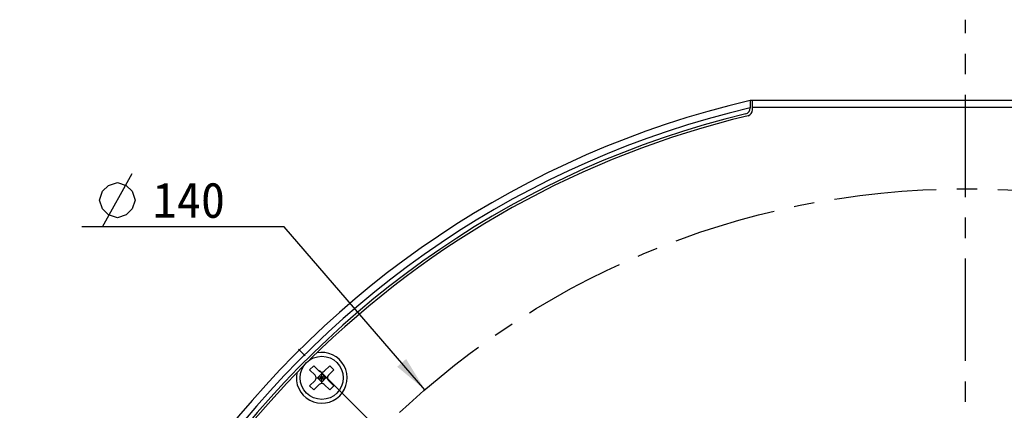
# Model space of a CAD drawing. Header units: millimetres. Extents: x 45 to 253, y -17 to 279.
# Tile 2 of 13: x 49 to 132, y 178 to 211. Entities that reach past the tile are written whole.
import ezdxf
from ezdxf.enums import TextEntityAlignment as Align

# ---------------------------------------------------------------- set-up
doc = ezdxf.new("R2010")
doc.units = ezdxf.units.MM
doc.header["$LTSCALE"] = 23.1
doc.linetypes.add('CENTER', pattern=[0.6, 0.375, -0.075, 0.075, -0.075])
doc.layers.get('0').update_dxf_attribs({"linetype": 'CONTINUOUS'})
for name, color, linetype in [('00_COMPONENTS', 7, 'CONTINUOUS'), ('50_ALL_DETAILS', 7, 'CONTINUOUS'), ('51__DRAFT_DIMS', 7, 'CONTINUOUS')]:
    doc.layers.add(name, color=color, linetype=linetype)
doc.styles.get("Standard").update_dxf_attribs({"font": 'simfang.ttf'})
doc.dimstyles.new('DIMSTYLE_4', dxfattribs={"dimtxt": 3, "dimasz": 3, "dimexe": 2.5, "dimexo": 0.5, "dimtad": 1, "dimdsep": 46, "dimtxsty": 'STANDARD', "dimblk": '_FILLED', "dimblk1": '_FILLED', "dimblk2": '_FILLED', "dimcen": 0.09, "dimclrt": 3, "dimazin": 2, "dimtp": 0.5, "dimtm": 0.5, "dimtfac": 1, "dimtofl": 0, "dimtmove": 0, "dimatfit": 1, "dimldrblk": '_FILLED', "dimfxl": 1, "dimtolj": 1, "dimarcsym": 0})

# ---------------------------------------------------------------- blocks, each defined once
blk = doc.blocks.new('_FILLED')
at = {"color": 0, "linetype": 'ByBlock'}
blk.add_solid([(0, 0), (-1, 0.167), (-1, -0.167)], dxfattribs=at)
blk = doc.blocks.new('*D4')
at = {"layer": '51__DRAFT_DIMS', "color": 4}
for p, q in [((68.011, 193.377), (54.401, 193.377)), ((71.511, 193.377), (68.011, 193.377)), ((83.411, 179.583), (71.511, 193.377))]:
    blk.add_line(p, q, dxfattribs=at)
at = {"layer": '51__DRAFT_DIMS', "color": 4, "xscale": 3, "yscale": 3, "zscale": 3, "rotation": 310.7865309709}
blk.add_blockref('_FILLED', (83.411, 179.583), dxfattribs=at)
at = {"layer": '51__DRAFT_DIMS', "color": 3}
blk.add_text('140', height=3, dxfattribs=at).set_placement((66.511, 194.127), align=Align.RIGHT)

msp = doc.modelspace()

# ---------------------------------------------------------------- linework, layer by layer
at = {"layer": '00_COMPONENTS', "color": 7}
for p, q in [((111.136, 204.0916), (147.136, 204.0927)), ((111.1361, 203.2548), (111.136, 204.0916)), ((110.936, 204.0452), (110.9361, 203.4123)), ((111.136, 204.0452), (110.936, 204.0452)), ((111.1361, 203.4916), (147.1361, 203.4927)), ((73.6642, 181.2607), (74.0178, 181.6143)), ((74.4774, 181.1547), (74.0178, 181.6143)), ((75.3613, 181.6143), (74.9017, 181.1547)), ((75.7148, 181.2608), (75.3613, 181.6143)), ((74.1239, 180.8011), (73.6642, 181.2607)), ((74.336, 180.589), (74.6895, 180.9425)), ((74.8663, 180.7658), (74.5128, 180.4122)), ((74.8663, 180.4122), (74.5128, 180.7658)), ((74.6896, 180.1112), (74.6895, 181.0668)), ((75.0431, 180.589), (74.6895, 180.9425)), ((75.7148, 181.2608), (75.2552, 180.8011)), ((74.1239, 180.3768), (73.6643, 179.9172)), ((74.0178, 179.5637), (73.6643, 179.9172)), ((74.4774, 180.0233), (74.0178, 179.5637)), ((74.2117, 180.589), (75.1674, 180.589)), ((74.6896, 180.2354), (74.336, 180.589)), ((74.6896, 180.2354), (75.0431, 180.589)), ((75.3613, 179.5637), (74.9017, 180.0233)), ((75.7149, 179.9173), (75.2552, 180.3769)), ((75.3613, 179.5637), (75.7149, 179.9173))]:
    msp.add_line(p, q, dxfattribs=at)
msp.add_circle((74.6895, 180.589), 1.825, dxfattribs=at)
for centre, radius, start, end in [((129.1389, 126.1474), 80.0006, 103.15268, 266.41833), ((129.1389, 126.1474), 79.4, 103.250887, 266.391037), ((110.4361, 203.4123), 0.5, 283.606399, 2.00648), ((110.6361, 203.2548), 0.5, 283.492722, 0.0018), ((129.1385, 126.1435), 79, 103.606399, 266.373059), ((129.1385, 126.1435), 78.8, 103.492722, 134.72407), ((74.6895, 180.589), 2.15, 168.590142, 101.413458), ((129.1385, 126.1435), 78.8, 135.279537, 224.824024), ((73.9117, 180.589), 0.3, 315.0018, 45.0018), ((74.6895, 181.3668), 0.3, 225.0018, 315.0018), ((75.4674, 180.589), 0.3, 135.0018, 225.0018), ((74.6896, 179.8112), 0.3, 45.0018, 135.0018)]:
    msp.add_arc(centre, radius, start, end, dxfattribs=at)
at = {"layer": '50_ALL_DETAILS', "color": 1, "linetype": 'CENTER'}
for p, q in [((129.1385, 126.5825), (129.1358, 210.892)), ((178.6375, 77.0866), (72.7164, 183.001))]:
    msp.add_line(p, q, dxfattribs=at)
msp.add_circle((129.1385, 126.5825), 70, dxfattribs=at)
at = {"layer": '51__DRAFT_DIMS', "color": 3}
msp.add_line((56.1514, 193.3766), (58.6514, 197.8766), dxfattribs=at)
msp.add_lwpolyline([(55.9014, 195.6265), (56.1514, 196.3765), (56.6514, 196.8765), (57.4014, 197.1265), (58.1514, 196.8765), (58.6514, 196.3765), (58.9014, 195.6265), (58.6514, 194.8765), (58.1514, 194.3765), (57.4014, 194.1266), (56.6514, 194.3765), (56.1514, 194.8765), (55.9014, 195.6265)], dxfattribs=at)

# ---------------------------------------------------------------- dimensions: what is measured, and where the dimension line sits
at = {"layer": '51__DRAFT_DIMS', "color": 4}
dim = msp.add_diameter_dim_2p(p1=(83.4115, 179.5829), p2=(174.8655, 73.5821), text='%%c<>', dimstyle='DIMSTYLE_4', override={"dimtih": 1, "dimtoh": 1, "dimpost": '<>'}, dxfattribs=at)
dim.commit()
dim.dimension.update_dxf_attribs({"geometry": '*D4', "text_midpoint": (63.2061, 195.6265), "dimtype": 163})

doc.saveas('drawing.dxf')
